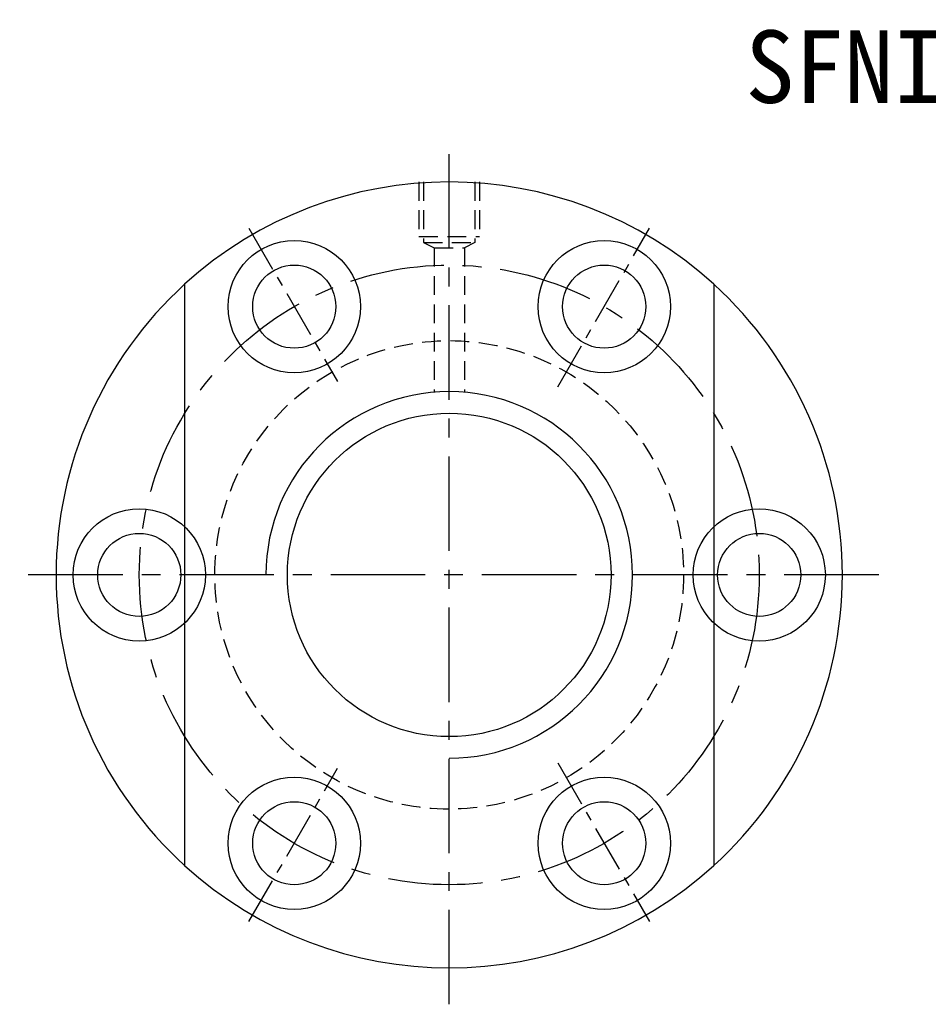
# Model space of a CAD drawing. Extents: x -262 to 1060, y 79 to 210.
# Tile 1 of 48: x 818 to 939, y 79 to 210. Entities that reach past the tile are written whole.
import ezdxf
from ezdxf.enums import TextEntityAlignment as Align

# ---------------------------------------------------------------- set-up
doc = ezdxf.new("R2010")
doc.units = 0
doc.header["$MEASUREMENT"] = 0
doc.linetypes.add('CENTER', pattern=[2, 1.25, -0.25, 0.25, -0.25])
doc.linetypes.add('DASHED', pattern=[0.75, 0.5, -0.25])
doc.layers.get('0').update_dxf_attribs({"linetype": 'CONTINUOUS'})
for name, color, linetype in [('CL', 1, 'CENTER'), ('DIM', 4, 'CONTINUOUS'), ('HID', 2, 'DASHED'), ('OUT', 3, 'CONTINUOUS')]:
    doc.layers.add(name, color=color, linetype=linetype)
doc.styles.add('T', font='KAIU.TTF')

msp = doc.modelspace()

# ---------------------------------------------------------------- linework, layer by layer
at = {"layer": 'CL', "color": 7, "ltscale": 10}
for p, q in [((875.27, 79.34), (875.27, 192.98)), ((932.09, 136.16), (818.45, 136.16))]:
    msp.add_line(p, q, dxfattribs=at)
at = {"layer": 'CL', "color": 7, "ltscale": 5}
for p, q in [((848.78, 182.04), (860.5, 161.74)), ((889.64, 161.04), (901.76, 182.04)), ((889.64, 111.28), (901.76, 90.28)), ((848.78, 90.28), (860.5, 110.58))]:
    msp.add_line(p, q, dxfattribs=at)
at = {"layer": 'CL', "color": 7, "ltscale": 10}
msp.add_circle((875.27, 136.16), 41, dxfattribs=at)
at = {"layer": 'DIM', "color": 7}
for centre, radius in [((834.27, 136.16), 8.75), ((916.27, 136.16), 8.75), ((834.27, 136.16), 5.5), ((916.27, 136.16), 5.5)]:
    msp.add_circle(centre, radius, dxfattribs=at)
for start, end in [(132.305, 227.695), (312.305, 47.695)]:
    msp.add_arc((875.27, 136.16), 52, start, end, dxfattribs=at)
at = {"layer": 'DIM', "color": 7, "ltscale": 5}
msp.add_arc((875.27, 136.16), 24.25, 270, 180, dxfattribs=at)
at = {"layer": 'HID', "color": 7, "ltscale": 5}
for p, q in [((871.27, 188.16), (871.27, 180.96)), ((871.87, 188.16), (871.87, 180.16)), ((878.67, 188.16), (878.67, 180.16)), ((879.27, 188.16), (879.27, 180.96)), ((871.27, 180.96), (879.27, 180.96)), ((871.87, 180.16), (878.67, 180.16)), ((871.87, 180.16), (873.27, 179.46)), ((878.67, 180.16), (877.27, 179.46)), ((873.27, 179.46), (873.27, 160.33)), ((873.27, 179.46), (877.27, 179.46)), ((877.27, 179.46), (877.27, 160.33))]:
    msp.add_line(p, q, dxfattribs=at)
msp.add_circle((875.27, 136.16), 31, dxfattribs=at)
at = {"layer": 'OUT', "color": 7}
for p, q in [((840.27, 174.62), (840.27, 97.7)), ((910.27, 174.62), (910.27, 97.7))]:
    msp.add_line(p, q, dxfattribs=at)
for centre, radius in [((854.77, 171.66), 8.75), ((895.77, 171.66), 8.75), ((854.77, 171.66), 5.5), ((895.77, 171.66), 5.5), ((854.77, 100.65), 8.75), ((895.77, 100.65), 8.75), ((854.77, 100.65), 5.5), ((895.77, 100.65), 5.5)]:
    msp.add_circle(centre, radius, dxfattribs=at)
at = {"layer": 'OUT', "color": 7, "ltscale": 5}
msp.add_circle((875.27, 136.16), 21.4, dxfattribs=at)
at = {"layer": 'OUT', "color": 7}
for start, end in [(47.695, 132.305), (227.695, 312.305)]:
    msp.add_arc((875.27, 136.16), 52, start, end, dxfattribs=at)

# ---------------------------------------------------------------- texts
at = {"style": 'T'}
msp.add_text('SFNI4010', height=9.6, dxfattribs=at).set_placement((940.56, 203.42), align=Align.MIDDLE)

doc.saveas('drawing.dxf')
